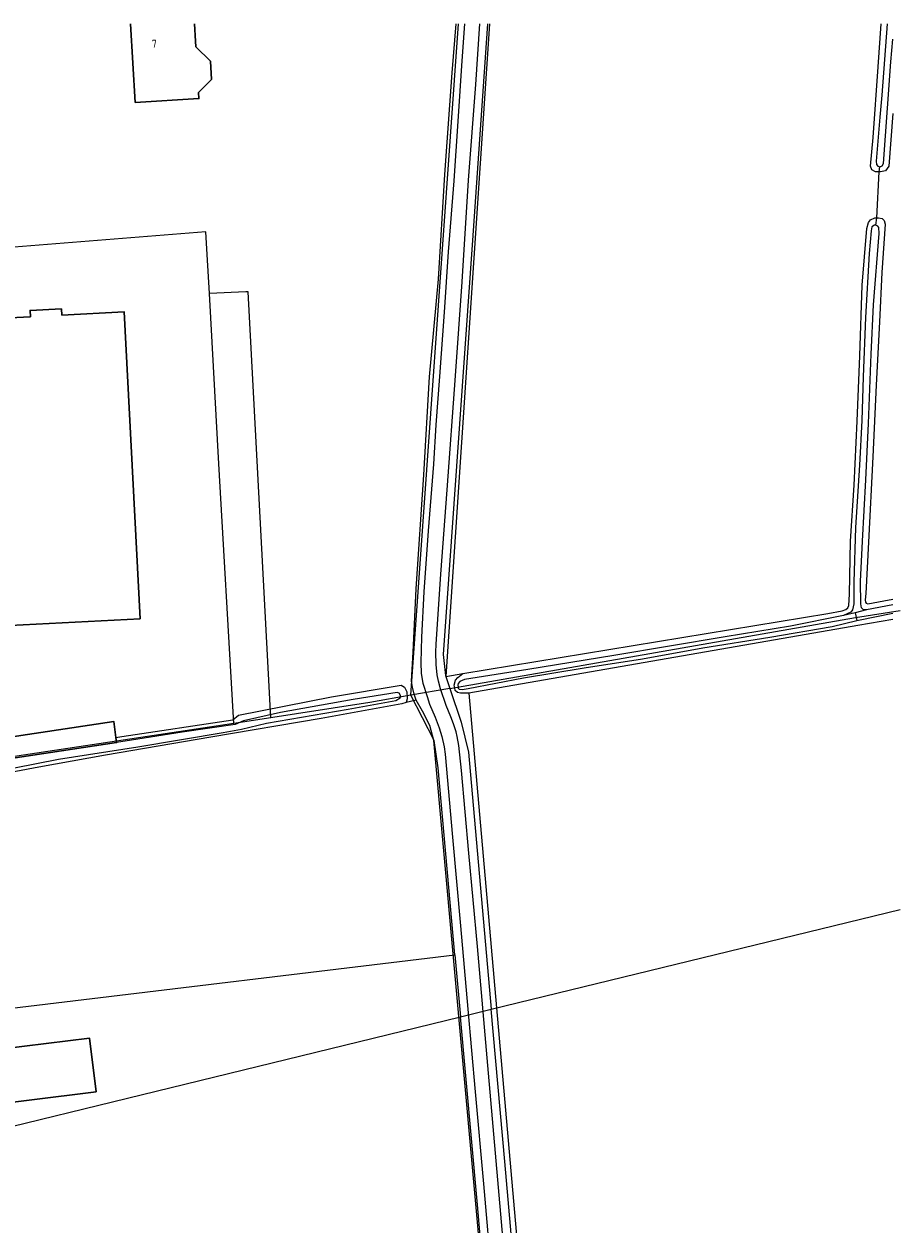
# Model space of a CAD drawing. Header units: metres. Extents: x 174255 to 175175, y 462028 to 462911.
# Tile 125 of 256: x 174850 to 174962, y 462694 to 462848. Entities that reach past the tile are written whole.
import ezdxf

# ---------------------------------------------------------------- set-up
doc = ezdxf.new("R2010")
doc.units = ezdxf.units.M
for name, color, linetype, lineweight in [('B-ME-OG-BEBOUWING_BIJGEBOUW-G', 8, 'Continuous', 30), ('B-WE-OG-BEBOUWING-G', 8, 'Continuous', 30), ('B-WE-OG-BEBOUWING_HUISNUMMER-T20', 8, 'Continuous', 20), ('B-WE-OG-TERREIN_AGRARISCH-G', 8, 'Continuous', 20), ('B-WE-OG-TERREIN_GROEN-G', 8, 'Continuous', 20), ('B-WE-WH-WATERGANG_SLOOT_BODEM-G', 8, 'Continuous', 20), ('B-WE-WH-WATERGANG_SLOOT_INSTEEK-G', 8, 'Continuous', 20), ('B-XX-KG-GRENS_PERCEEL-G', 213, 'Continuous', 20)]:
    doc.layers.add(name, color=color, linetype=linetype, lineweight=lineweight)
doc.styles.add('NLCS-ISO-M500-T20', font='NLCS-ISO.ttf', dxfattribs={"height": 1})

msp = doc.modelspace()

# ---------------------------------------------------------------- linework, layer by layer
at = {"layer": 'B-ME-OG-BEBOUWING_BIJGEBOUW-G'}
msp.add_lwpolyline([(174842.471, 462709.124), (174842.135, 462711.805), (174845.087, 462712.165), (174844.568, 462716.356), (174858.451, 462718.077), (174859.302, 462711.209)], close=True, dxfattribs=at)
at = {"layer": 'B-WE-OG-BEBOUWING-G'}
for points in [[(174863.726, 462847.681), (174864.318, 462837.66), (174872.456, 462838.141), (174872.409, 462838.941), (174874.058, 462840.608), (174873.952, 462842.911), (174872.064, 462844.781), (174872.022, 462845.483)], [(174872.022, 462845.483), (174871.892, 462847.681)], [(174854.909, 462810.475), (174854.868, 462811.273), (174850.874, 462811.068), (174850.915, 462810.269), (174842.935, 462809.859), (174844.974, 462770.633), (174864.937, 462771.671), (174862.899, 462810.885), (174854.909, 462810.475)], [(174842.219, 462753.391), (174842.27, 462752.864), (174844.169, 462753.151), (174861.926, 462755.839), (174861.924, 462755.85), (174861.839, 462756.507), (174861.573, 462758.551), (174842.008, 462755.605), (174842.219, 462753.391)]]:
    msp.add_lwpolyline(points, dxfattribs=at)
at = {"layer": 'B-WE-OG-TERREIN_AGRARISCH-G'}
for points in [[(174909.584, 462847.681), (174903.995, 462764.297), (174906.192, 462764.659), (174952.855, 462772.356), (174954.675, 462772.681), (174955.159, 462772.859), (174955.412, 462773.048), (174955.532, 462773.357), (174955.615, 462774.79), (174955.753, 462781.568), (174956.22, 462788.723), (174956.606, 462796.924), (174956.926, 462805.257), (174957.22, 462814.295), (174957.819, 462821.561), (174958.048, 462822.322), (174958.311, 462822.632), (174958.872, 462822.92), (174959.093, 462822.905), (174959.418, 462828.797), (174958.923, 462828.795), (174958.47, 462829.035), (174958.314, 462829.52), (174958.63, 462833.18), (174959.288, 462842.209), (174959.684, 462847.681)], [(174961.143, 462771.593), (174956.665, 462770.815), (174906.952, 462762.179), (174918.726, 462628.432), (174921.504, 462626.844), (174925.341, 462624.331), (174928.448, 462621.594), (174937.909, 462613.218), (174956.361, 462616.964), (174961.143, 462618.226)], [(174841.29, 462663.987), (174868.712, 462653.792), (174885.236, 462647.288), (174899.203, 462640), (174913.755, 462631.533), (174902.462, 462756.097), (174901.99, 462758.009), (174901.023, 462759.855), (174900.233, 462761.265), (174898.939, 462760.983), (174898.4, 462760.782), (174888.07, 462758.933), (174873.961, 462756.519), (174860.492, 462754.216), (174851.968, 462752.694), (174843.796, 462751.174)]]:
    msp.add_lwpolyline(points, dxfattribs=at)
at = {"layer": 'B-WE-OG-TERREIN_GROEN-G'}
for points in [[(174900.233, 462761.265), (174899.965, 462762.046), (174899.741, 462762.938), (174899.628, 462763.687), (174899.822, 462767.391), (174900.242, 462775.482), (174901.209, 462790.066), (174901.919, 462802.578), (174903.071, 462815.069), (174903.877, 462828.43), (174904.806, 462841.45), (174905.328, 462847.681)], [(174906.418, 462847.681), (174906.073, 462842.994), (174905.541, 462835.277), (174905.032, 462827.637), (174904.319, 462818.542), (174903.787, 462810.858), (174903.214, 462802.645), (174902.754, 462796.439), (174902.421, 462791.423), (174901.761, 462782.89), (174901.219, 462775.129), (174900.9, 462769.298), (174900.814, 462766.057), (174900.875, 462764.669), (174901.078, 462763.446), (174901.636, 462761.718), (174901.916, 462760.738), (174902.639, 462759.088), (174903.173, 462757.724), (174903.519, 462756.601), (174903.789, 462755.313), (174903.936, 462754.376), (174904.871, 462743.734), (174905.897, 462732.419), (174906.81, 462721.755), (174907.745, 462711.222), (174908.817, 462699.456), (174909.913, 462687.161)], [(174912.127, 462683.407), (174910.753, 462698.964), (174909.401, 462714.586), (174908.051, 462729.767), (174906.968, 462741.699), (174906.022, 462752.264), (174905.689, 462755.481), (174905.475, 462756.604), (174905.341, 462757.21), (174905.006, 462758.256), (174904.661, 462759.125), (174904.049, 462760.577), (174903.324, 462762.712), (174903.078, 462763.692), (174902.92, 462764.485), (174902.793, 462765.84), (174902.721, 462767.383), (174902.761, 462768.441), (174903.387, 462777.371), (174904.17, 462788.13), (174905.236, 462802.704), (174906.092, 462814.709), (174906.911, 462827.718), (174907.843, 462839.944), (174908.376, 462847.681)]]:
    msp.add_lwpolyline(points, dxfattribs=at)
at = {"layer": 'B-WE-WH-WATERGANG_SLOOT_BODEM-G'}
for p, q in [((174956.325, 462772.444), (174954.871, 462772.08)), ((174957.778, 462772.807), (174956.325, 462772.444)), ((174956.325, 462772.444), (174956.536, 462771.427))]:
    msp.add_line(p, q, dxfattribs=at)
for points in [[(174960.422, 462847.681), (174959.751, 462838.601), (174959.509, 462835.767), (174959.013, 462830.133), (174959.07, 462829.704), (174959.225, 462829.517), (174959.49, 462829.43)], [(174959.49, 462829.43), (174959.798, 462829.564), (174959.951, 462829.862), (174960.474, 462836.939), (174960.913, 462842.859), (174961.143, 462845.73)], [(174957.778, 462772.807), (174957.348, 462772.85), (174957.138, 462773.069), (174957.098, 462773.317), (174957.059, 462773.565), (174957.036, 462776.419), (174957.28, 462781.6), (174957.712, 462789.405), (174958.058, 462796.614), (174958.397, 462805.476), (174958.669, 462811.792), (174959.393, 462820.909), (174959.368, 462821.659), (174959.224, 462821.846), (174958.992, 462821.977), (174958.805, 462821.954), (174958.486, 462821.766), (174958.367, 462821.258), (174958.136, 462818.37), (174957.662, 462810.157), (174957.373, 462802.573), (174957.207, 462796.985), (174956.9, 462791.308), (174956.402, 462783.338), (174956.166, 462776.328), (174956.177, 462773.584), (174955.992, 462772.822), (174955.806, 462772.502), (174954.871, 462772.08)], [(174954.871, 462772.08), (174948.055, 462770.741), (174939.706, 462769.352), (174925.51, 462766.959), (174914.518, 462765.185), (174906.412, 462763.896), (174905.806, 462763.64), (174905.576, 462763.385), (174905.566, 462763.176), (174905.589, 462762.978), (174905.611, 462762.78), (174905.7, 462762.67), (174906.119, 462762.638), (174906.89, 462762.773), (174913.938, 462764.135), (174921.703, 462765.39), (174929.159, 462766.565), (174936.869, 462767.952), (174945.437, 462769.331), (174953.4, 462770.674), (174956.536, 462771.427)], [(174956.536, 462771.427), (174956.758, 462771.481), (174961.143, 462772.372)], [(174961.143, 462773.465), (174957.778, 462772.807)], [(174843.22, 462751.506), (174854.508, 462753.711), (174864.63, 462755.295), (174875.567, 462757.146), (174877.891, 462757.541), (174881.095, 462758.336), (174891.546, 462760.13), (174897.625, 462761.223), (174898.164, 462761.578), (174898.208, 462761.689), (174898.207, 462761.876), (174898.052, 462762.151), (174897.787, 462762.238), (174892.181, 462761.356), (174882.896, 462759.699), (174878.14, 462758.611), (174877.095, 462758.133), (174870.299, 462757.18), (174863.029, 462756.027), (174861.924, 462755.85)]]:
    msp.add_lwpolyline(points, dxfattribs=at)
at = {"layer": 'B-WE-WH-WATERGANG_SLOOT_INSTEEK-G'}
for points in [[(174961.143, 462836.26), (174960.626, 462829.525), (174960.201, 462828.899), (174959.562, 462828.797), (174959.418, 462828.797), (174959.49, 462829.43)], [(174958.992, 462821.977), (174959.093, 462822.905), (174959.313, 462822.889), (174959.776, 462822.814), (174960.053, 462822.583), (174960.165, 462822.11), (174959.771, 462815.926), (174959.454, 462809.609), (174959.046, 462801.507), (174958.619, 462792.369), (174958.057, 462781.456), (174957.686, 462774.908), (174957.601, 462774.07), (174957.646, 462773.806), (174957.757, 462773.652), (174957.967, 462773.565)], [(174957.967, 462773.565), (174959.985, 462773.978), (174961.143, 462774.151)], [(174905.145, 462762.843), (174905.083, 462763.168), (174905.235, 462763.83), (174905.531, 462764.151), (174906.192, 462764.659)], [(174861.839, 462756.507), (174862.587, 462756.627), (174876.807, 462758.756), (174877.521, 462759.365), (174889.414, 462761.694), (174898.324, 462763.162), (174898.733, 462762.943), (174899.011, 462762.349), (174899.051, 462762.08)], [(174906.952, 462762.179), (174905.881, 462762.157), (174905.517, 462762.222), (174905.207, 462762.518), (174905.145, 462762.843)], [(174899.051, 462762.08), (174899.09, 462761.81), (174899.092, 462761.435), (174898.939, 462760.983)]]:
    msp.add_lwpolyline(points, dxfattribs=at)
at = {"layer": 'B-XX-KG-GRENS_PERCEEL-G', "flags": 128}
for points in [[(174899.562, 462761.897), (174905.632, 462847.681)], [(174909.335, 462847.681), (174907.448, 462820.654), (174903.671, 462767.112), (174903.989, 462764.407), (174904.542, 462762.766)], [(174873.79, 462813.224), (174873.51, 462818.216), (174873.347, 462821.113), (174826.408, 462817.364), (174826.299, 462817.355)], [(174881.658, 462759.006), (174878.756, 462813.466), (174878.456, 462813.451), (174873.79, 462813.224)], [(174876.828, 462759.779), (174875.011, 462791.479), (174873.79, 462813.224)], [(174956.374, 462771.816), (174962.073, 462772.733)], [(174904.542, 462762.766), (174956.374, 462771.816)], [(174904.542, 462762.766), (174899.562, 462761.897)], [(174904.542, 462762.766), (174905.992, 462758.464), (174906.921, 462754.614), (174909.826, 462721.754)], [(174899.562, 462761.897), (174894.283, 462760.975)], [(174905.185, 462728.711), (174903.035, 462752.599), (174902.518, 462756.122), (174899.562, 462761.897)], [(174876.913, 462758.291), (174876.828, 462759.779)], [(174894.283, 462760.975), (174884.92, 462759.497), (174881.906, 462759.043), (174881.658, 462759.006)], [(174876.913, 462758.291), (174839.794, 462752.701)], [(174881.658, 462759.006), (174876.913, 462758.291)], [(174909.826, 462721.754), (174962.073, 462734.514)], [(174796.115, 462715.583), (174905.186, 462728.701)], [(174905.186, 462728.701), (174905.185, 462728.711)], [(174905.186, 462728.701), (174905.897, 462720.795)], [(174905.897, 462720.795), (174909.826, 462721.754)], [(174914.361, 462670.207), (174911.546, 462702.294), (174909.826, 462721.754)], [(174862.542, 462649.03), (174863.516, 462653.39), (174809.39, 462674.122), (174803.964, 462695.903), (174905.897, 462720.795)], [(174910.498, 462668.656), (174908.058, 462696.778), (174905.897, 462720.795)]]:
    msp.add_lwpolyline(points, dxfattribs=at)

# ---------------------------------------------------------------- texts
at = {"layer": 'B-WE-OG-BEBOUWING_HUISNUMMER-T20', "style": 'NLCS-ISO-M500-T20'}
msp.add_text('7', height=1, dxfattribs=at).set_placement((174866.409, 462844.658))

doc.saveas('drawing.dxf')
